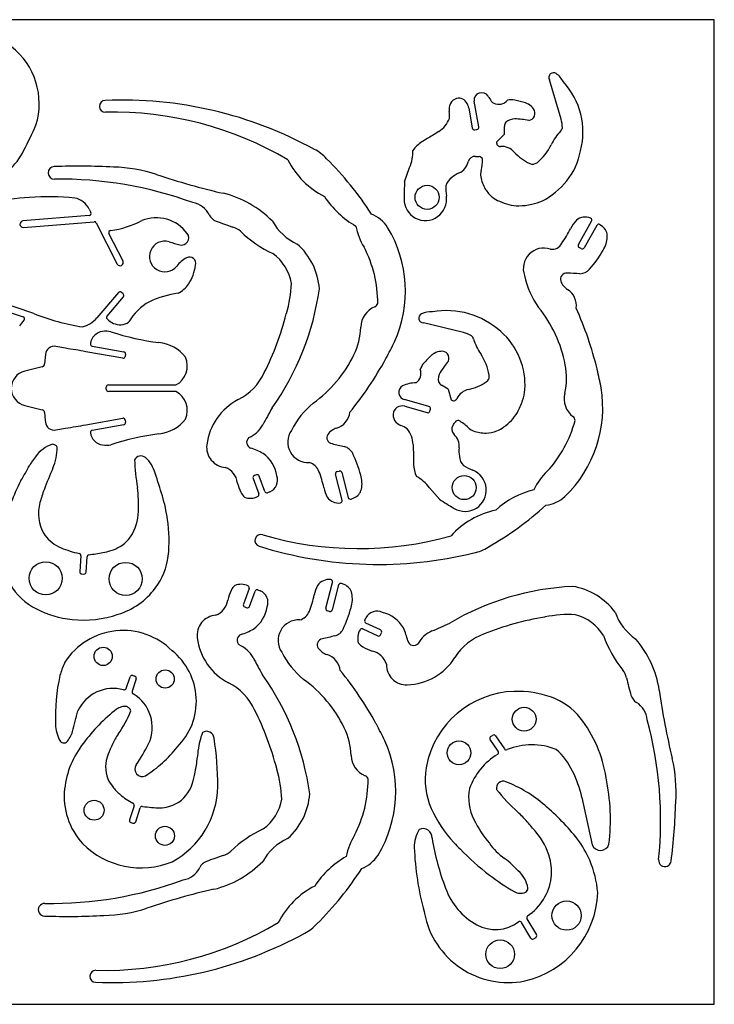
# Model space of a CAD drawing. Extents: x 0 to 10.9, y 0 to 8.9.
# Tile 2 of 2: x 4.7 to 10.9, y 0 to 8.9. Entities that reach past the tile are written whole.
import ezdxf

# ---------------------------------------------------------------- set-up
doc = ezdxf.new("R2010")
doc.units = 0
doc.layers.add('WHITE', color=7, linetype='CONTINUOUS')

msp = doc.modelspace()

# ---------------------------------------------------------------- linework, layer by layer
at = {"layer": 'WHITE', "linetype": 'CONTINUOUS'}
for p, q in [((10.943487, 8.918657), (0, 8.918657)), ((10.943487, 0), (10.943487, 8.918657)), ((9.556083, 8.017661), (9.450532, 8.37455)), ((8.719471, 8.116283), (8.751715, 7.93774)), ((8.809825, 7.94837), (8.767496, 8.181676)), ((8.77514, 7.921638), (8.793683, 7.925181)), ((9.043683, 7.880456), (8.972226, 7.810024)), ((8.138565, 7.451127), (8.183803, 7.580457)), ((5.281879, 7.144825), (4.681841, 7.095261)), ((5.282824, 7.202938), (5.297824, 7.173411)), ((4.686406, 7.037775), (5.326918, 7.089159)), ((5.345996, 7.078284), (5.536406, 6.703884)), ((9.712973, 6.881285), (9.832657, 7.092899)), ((9.879272, 7.055655), (9.764306, 6.852352)), ((9.929901, 7.045655), (9.908191, 7.061734)), ((5.588965, 6.730498), (5.461761, 6.980892)), ((9.737382, 6.844868), (9.720414, 6.854474)), ((5.5468, 6.446601), (5.351722, 6.217271)), ((5.589556, 6.436168), (5.574595, 6.448806)), ((4.3342, 6.346394), (4.684597, 6.227114)), ((4.782419, 6.256258), (4.353298, 6.402153)), ((5.444044, 6.234633), (5.591682, 6.408412)), ((7.067465, 6.252902), (7.069238, 6.258648)), ((8.672187, 6.085224), (8.310416, 6.172192)), ((4.886368, 5.887193), (4.878927, 5.801563)), ((5.068494, 5.941917), (4.981289, 5.958807)), ((5.585816, 5.853099), (5.251328, 5.911366)), ((5.309199, 5.961938), (5.596012, 5.911209)), ((5.612351, 5.888138), (5.609044, 5.86928)), ((7.966886, 5.84445), (7.97026, 5.850776)), ((4.856249, 5.775188), (4.69818, 5.735382)), ((9.883012, 5.749161), (9.881476, 5.756288)), ((8.87888, 5.637981), (8.891123, 5.649005)), ((5.437154, 5.571052), (5.437154, 5.590146)), ((5.457273, 5.609989), (6.068098, 5.609989)), ((6.068096, 5.551166), (5.457273, 5.55117)), ((8.534589, 5.572824), (8.560014, 5.475571)), ((8.359432, 5.416288), (8.137973, 5.477108)), ((4.699356, 5.424145), (4.85625, 5.385973)), ((4.878914, 5.359437), (4.88503, 5.290541)), ((8.139511, 5.417312), (8.343641, 5.359583)), ((8.368448, 5.373611), (8.373369, 5.391682)), ((4.88503, 5.290541), (4.886368, 5.274005)), ((5.251328, 5.249793), (5.585816, 5.308021)), ((5.609039, 5.291721), (5.612351, 5.272982)), ((4.981286, 5.202329), (5.068494, 5.219281)), ((5.59601, 5.249811), (5.309202, 5.198966)), ((7.526914, 4.825148), (7.546009, 4.830069)), ((7.570012, 4.816129), (7.628489, 4.589755)), ((6.766483, 4.763179), (6.8179, 4.623022)), ((6.796601, 4.795266), (6.778097, 4.788534)), ((6.872191, 4.646054), (6.821797, 4.783455)), ((7.573784, 4.565891), (7.512741, 4.801368)), ((6.919041, 4.642314), (6.897585, 4.6344)), ((8.453879, 4.5744), (8.364545, 4.678097)), ((7.654859, 4.576349), (7.679906, 4.586408)), ((4.871604, 4.263771), (4.881086, 4.250341)), ((5.206879, 4.063535), (5.196604, 3.919284)), ((5.255068, 3.915543), (5.262942, 4.053496)), ((5.215108, 3.898024), (5.233848, 3.896843)), ((6.730695, 3.764914), (6.679274, 3.624758)), ((6.810419, 3.753733), (6.831837, 3.745819)), ((7.425576, 3.586804), (7.486339, 3.822203)), ((7.541324, 3.798181), (7.482594, 3.572047)), ((7.592662, 3.801764), (7.567465, 3.811607)), ((6.734593, 3.60452), (6.784964, 3.74189)), ((6.690892, 3.599599), (6.709393, 3.59266)), ((7.458843, 3.557867), (7.439749, 3.562788)), ((7.778488, 3.479127), (7.788161, 3.499763)), ((9.411556, 3.508418), (9.40565, 3.50724)), ((7.760418, 3.400584), (7.895417, 3.337159)), ((7.920614, 3.390741), (7.787969, 3.452929)), ((7.921638, 3.346607), (7.930087, 3.364528)), ((5.061958, 3.09897), (5.058044, 3.089764)), ((5.618493, 2.861805), (5.652154, 2.965309)), ((5.708256, 2.947041), (5.671839, 2.835191)), ((5.677351, 2.978104), (5.695422, 2.972238)), ((7.883016, 2.53716), (7.879471, 2.543498)), ((8.918092, 2.425153), (8.934195, 2.436216)), ((8.961596, 2.431294), (9.042639, 2.313958)), ((8.986203, 2.291925), (8.912935, 2.39779)), ((8.336794, 2.15724), (8.333793, 2.141532)), ((6.981836, 2.129523), (6.980304, 2.135233)), ((9.745217, 1.874406), (9.837314, 1.444868)), ((5.688374, 1.798776), (5.647586, 1.671847)), ((5.703729, 1.65354), (5.744831, 1.779878)), ((5.926563, 1.779721), (5.943453, 1.780664)), ((5.660225, 1.647005), (5.678886, 1.640942)), ((8.316086, 0.839172), (8.318916, 0.82343)), ((9.281832, 0.599959), (9.198761, 0.740117)), ((9.247029, 0.774408), (9.332659, 0.630077)), ((9.325769, 0.603109), (9.308837, 0.593075)), ((0, 0), (10.943487, 0))]:
    msp.add_line(p, q, dxfattribs=at)
for centre, radius in [((8.34266, 7.309592), 0.108858), ((8.678723, 4.680109), 0.108858), ((4.88873, 3.858654), 0.150197), ((5.613138, 3.853142), 0.150197), ((5.409241, 3.151332), 0.082638), ((5.9705, 2.946215), 0.082638), ((9.222068, 2.582475), 0.107638), ((8.631321, 2.277948), 0.107638), ((5.326958, 1.758028), 0.090354), ((5.968492, 1.525942), 0.086378), ((9.60628, 0.803345), 0.132637), ((9.004273, 0.453346), 0.130118)]:
    msp.add_circle(centre, radius, dxfattribs=at)
for centre, radius, start, end in [((4.171945, 8.156905), 0.658038, -17.211067, 190.520959), ((9.487036, 8.395978), 0.042329, 54.537399, 210.413189), ((9.393682, 8.262936), 0.204855, 26.66354, 54.85921), ((9.083288, 7.90061), 0.670712, -14.695899, 42.630862), ((8.630838, 8.127677), 0.079822, 33.746592, 115.691017), ((8.836872, 8.187936), 0.069658, 32.51342, 185.1562), ((9.530296, 8.598841), 0.736409, -149.52638, -145.4722), ((5.4293, 8.134035), 0.053962, 91.86064, 271.86064), ((5.578519, 4.572321), 3.618798, 61.198164, 92.390982), ((8.73503, 8.10716), 0.192214, 170.23788, 185.916621), ((8.637331, 8.1135), 0.095414, 115.513713, 164.030101), ((8.577936, 8.09207), 0.143591, 9.707671, 33.83392), ((8.971183, 8.213949), 0.057625, -145.656446, -114.609063), ((8.990757, 8.257076), 0.104985, -114.519832, -40.448284), ((9.105767, 8.064945), 0.128897, 76.162466, 105.810101), ((8.956914, 7.290979), 0.9169, 72.434135, 78.698796), ((9.077935, 7.797622), 0.399125, 62.95219, 67.03888), ((9.207538, 8.051051), 0.114479, 30.981145, 63.045131), ((5.504778, 4.991337), 3.089645, 59.315778, 91.367333), ((8.278252, 8.050938), 0.268072, -5.649052, 7.805619), ((9.256556, 8.069669), 0.063551, -83.8832, 39.36935), ((1.07516, 9.634456), 4.083472, -27.686325, -24.174632), ((8.325387, 8.103652), 0.233445, -58.085047, -19.806316), ((8.771399, 7.941286), 0.020001, -169.787812, -79.22106), ((8.790178, 7.944833), 0.019963, -79.887216, 10.204043), ((9.097746, 7.953813), 0.054512, 138.263363, 181.37592), ((6.690144, 7.902329), 2.353641, -0.532485, 1.221513), ((9.134864, 7.90337), 0.11651, 88.95448, 131.8908), ((9.125235, 7.30573), 0.714227, 78.851854, 89.056974), ((9.492932, 7.961163), 0.077674, -42.738228, -15.732336), ((9.300257, 7.939709), 0.267439, 0.084298, 16.946458), ((9.579282, 5.78027), 2.40325, 119.593294, 122.329978), ((11.243442, 3.404482), 5.298033, 121.8358, 122.5558), ((9.92195, 7.565695), 0.505808, 137.34075, 154.109306), ((8.445703, 7.57133), 0.283604, 122.328928, 144.745806), ((9.004907, 7.803351), 0.033355, 168.460398, 273.647161), ((9.018017, 7.616201), 0.154254, 42.12632, 94.084865), ((9.02825, 7.999354), 0.48755, -50.567, -25.8781), ((4.159598, 7.993055), 0.589893, -48.9209, -25.71), ((7.158091, 7.414164), 0.367813, 41.896686, 63.538066), ((7.874351, 7.721394), 0.340035, -24.486336, 2.298021), ((8.777086, 7.616089), 0.0646, 85.576262, 167.112603), ((8.822196, 8.03437), 0.356141, -96.469374, -91.078306), ((8.815061, 7.648961), 0.029334, 12.78664, 89.15408), ((9.470799, 8.026411), 0.456715, -137.807465, -115.777225), ((9.136399, 7.838646), 0.605404, -38.8839, -10.2942), ((4.967863, 7.531286), 0.057082, 91.580774, 271.580774), ((5.178102, 1.513984), 6.078055, 86.945679, 91.997094), ((5.472843, 6.216477), 1.367237, 72.116315, 88.779847), ((7.765089, 7.999933), 0.768727, -152.788266, -117.313859), ((5.329517, 5.538808), 2.986377, 32.84242, 45.25264), ((8.57203, 7.662937), 0.14574, -65.5189, -12.8613), ((8.515481, 7.640448), 0.328529, -15.626336, 2.617821), ((9.297862, 7.680856), 0.070552, -111.341197, -55.394689), ((7.776497, 13.018119), 5.814105, -108.905263, -102.688804), ((8.757311, 7.256559), 0.300883, 114.523598, 129.547996), ((8.961742, 7.51569), 0.134842, 164.398616, 188.798765), ((9.153503, 7.554379), 0.330385, -169.657442, -149.163096), ((5.017903, 3.967118), 3.507442, 69.92216, 90.79173), ((13.096155, 7.235497), 4.962277, 177.5095, 179.3127), ((9.06077, 7.399411), 0.549398, 178.359195, 188.28743), ((8.640417, 7.376836), 0.134394, 123.760378, 163.439403), ((9.076949, 7.879708), 0.677479, -62.806417, -38.430912), ((4.924951, 4.969951), 2.344339, 84.45773, 94.49715), ((6.275421, 6.439633), 0.933639, 44.45332, 76.11963), ((8.106814, 7.773577), 0.831159, -146.672141, -119.446097), ((8.326713, 7.2918), 0.192506, 179.041007, 368.490342), ((9.100387, 7.522497), 0.268436, -149.194597, -127.877999), ((4.998807, 3.113498), 4.201483, 93.516126, 103.261675), ((5.112777, 7.116536), 0.190739, 26.93545, 78.327442), ((6.183432, 7.05546), 0.209523, 26.81747, 79.393947), ((9.105029, 7.529467), 0.276788, -127.750424, -112.930826), ((9.170297, 7.618095), 0.384693, -116.7434, -89.5368), ((9.169392, 7.79837), 0.56497, -89.59289, -77.683932), ((9.169785, 7.791914), 0.558579, -77.582, -67.1652), ((5.280462, 7.164356), 0.019582, -85.8492, 27.543931), ((6.472778, 7.201766), 0.11471, -153.166406, -110.995432), ((7.71648, 6.861877), 0.320683, 33.005148, 67.622327), ((4.684164, 7.066521), 0.028834, 94.620711, 274.4592), ((5.328336, 7.069474), 0.019736, 26.51362, 94.11819), ((5.36495, 7.848685), 0.846705, -82.4117, -62.3364), ((5.888962, 6.77495), 0.349277, 36.081417, 112.011242), ((7.606108, 10.15102), 3.274225, -111.01973, -108.196434), ((7.366556, 7.329047), 0.485639, -150.984053, -114.278756), ((8.247858, 7.148883), 0.558506, -169.78, -148.4724), ((9.931921, 6.879566), 0.32464, 136.904894, 153.310496), ((9.77498, 7.005695), 0.124786, 67.28558, 129.9444), ((9.815612, 7.102667), 0.019645, -29.813905, 67.390482), ((9.896398, 7.04601), 0.019655, 53.1294, 150.610989), ((5.479134, 6.989948), 0.019592, 96.957025, 207.532775), ((6.11911, 6.941918), 0.064945, -105.323526, 36.61189), ((6.518085, 6.844721), 0.206497, 49.588373, 71.488352), ((7.376757, 7.741717), 1.035663, -134.4147, -114.5386), ((7.034435, 6.460264), 1.111967, -24.387387, 31.215961), ((8.804978, 7.446082), 0.936685, -36.08145, -26.688446), ((9.863445, 6.956443), 0.111244, -2.9211, 53.316654), ((5.966539, 6.773458), 0.138723, 73.519242, 321.527081), ((7.195846, 10.925415), 4.191397, -106.493323, -105.128619), ((6.769515, 6.438248), 0.598914, 4.139697, 48.435354), ((9.477128, 6.93151), 0.092606, -102.027755, -23.599919), ((9.730052, 6.871587), 0.019641, 150.411061, 240.611124), ((9.728754, 6.963029), 0.246096, -32.801506, -2.854549), ((6.698806, 6.459079), 0.421155, 9.681967, 53.952067), ((6.812349, 6.354304), 1.083085, -0.311668, 27.644338), ((9.400018, 6.663688), 0.186439, 71.935534, 199.606111), ((9.747146, 6.861915), 0.019645, -119.801849, -29.132), ((8.972027, 7.382503), 1.110887, -40.662365, -29.842146), ((5.561407, 6.719717), 0.029592, -147.654646, 21.366948), ((6.296995, 6.510341), 0.283689, 117.7493, 141.4457), ((6.19109, 6.711838), 0.056056, -17.863139, 117.843426), ((5.875357, 6.733375), 0.371114, -34.315366, -5.99073), ((9.961125, 6.752725), 0.752171, -168.372644, -144.111399), ((9.60362, 6.568488), 0.053675, 82.134923, 199.716284), ((9.6077, 4.599011), 2.022651, 86.6145, 89.90753), ((9.724587, 6.73853), 0.120426, -88.7827, -41.5542), ((5.96987, 6.668254), 0.25634, -62.6677, -34.2026), ((6.050736, 6.565892), 1.063835, -16.7866, -1.9384), ((9.694549, 6.60207), 0.150606, -159.927284, -122.174688), ((5.56179, 6.433933), 0.019626, 49.272718, 139.797706), ((5.576786, 6.421231), 0.019652, -40.713129, 49.47325), ((6.206348, 5.563546), 0.884994, 97.713239, 115.342365), ((4.963326, 6.811625), 2.426108, -35.495255, -7.821005), ((9.521716, 6.328078), 0.173344, -7.825707, 57.696748), ((6.05872, 5.943645), 0.479179, 118.844567, 150.2957), ((7.853963, 6.358492), 0.042662, -70.431851, -13.666515), ((5.561524, 8.235023), 2.12662, -111.4912, -99.176164), ((4.507117, 6.910616), 2.643477, -26.7208, -14.4069), ((7.946205, 6.128728), 0.204968, 112.3532, 178.569), ((8.309562, 6.214459), 0.042275, 113.798919, 271.158681), ((8.378372, 6.067114), 0.204888, 86.607902, 114.778043), ((8.519668, 5.556249), 0.726962, 47.71295, 100.2352), ((8.458093, 5.580146), 1.154957, 10.62505, 39.30768), ((6.753011, 4.989552), 3.221052, 13.770821, 24.093559), ((1.681493, 8.54144), 3.817398, -38.8813, -37.9012), ((4.678201, 6.208518), 0.019664, -38.023288, 71.017918), ((5.15062, 6.392546), 0.266765, -74.3926, -41.07456), ((5.458971, 6.221844), 0.019656, 139.41048, 222.322985), ((5.565524, 6.320202), 0.164665, -137.336422, -87.815771), ((5.567942, 6.277389), 0.121794, -88.1848, -52.2485), ((5.422696, 5.965144), 0.131272, 98.915663, 171.392321), ((5.434863, 5.889163), 0.20822, 77.572802, 98.983041), ((6.157271, 8.093212), 2.112338, -108.7102, -96.5992), ((7.174411, 6.142186), 0.56695, -27.152383, -0.842795), ((8.611351, 5.824876), 0.267362, 59.944017, 76.847531), ((8.617329, 5.632408), 0.605274, 21.087867, 49.70168), ((5.312548, 5.981563), 0.019909, 170.6681, 260.3149), ((5.874573, 5.641934), 0.355189, 38.000457, 83.543368), ((5.142391, 7.392505), 3.220833, -28.598834, -25.5941), ((8.689625, 6.002163), 0.077617, 17.223554, 44.212723), ((9.246635, 6.175736), 0.50581, -162.6792, -145.9141), ((4.96604, 5.880306), 0.079969, 79.00671, 175.059383), ((4.619903, 2.694944), 3.277815, 78.89334, 82.134002), ((5.592628, 5.891491), 0.020006, -9.648116, 80.259691), ((8.624034, 5.561311), 0.399218, 123.028587, 127.102142), ((8.468644, 5.799792), 0.11458, 90.88595, 122.8819), ((8.477266, 5.851601), 0.063612, -23.564507, 99.403004), ((8.423651, 5.619042), 0.487774, 9.411654, 34.065153), ((4.849045, 5.804319), 0.030009, -76.1098, -5.26929), ((5.589321, 5.87283), 0.02004, -100.073249, -10.203828), ((5.975775, 5.781996), 0.195218, -61.775939, 23.74773), ((6.637504, 6.382781), 1.1549, -54.302363, -25.617158), ((5.143061, 7.393331), 3.220717, -39.071729, -28.744971), ((8.406399, 5.718884), 0.12901, 136.297018, 165.886313), ((9.002854, 5.203925), 0.916867, 132.51833, 138.786364), ((9.073376, 5.356061), 0.714306, 138.842374, 149.050754), ((8.583799, 5.605973), 0.646193, -3.363593, 22.205191), ((4.73755, 5.57991), 0.160379, 104.210218, 256.223), ((6.397344, 5.940182), 0.519036, -63.185588, -24.85808), ((8.182478, 5.715235), 0.104857, -54.684242, 19.561579), ((8.560544, 5.663311), 0.116477, 148.935774, 191.966101), ((9.038808, 5.674231), 0.567039, -14.189817, 12.100625), ((6.752645, 4.991046), 3.220859, 10.609352, 13.613836), ((8.247682, 5.309004), 0.320703, 90.819829, 113.679566), ((8.49845, 5.656358), 0.05463, -161.653013, -118.696347), ((8.622227, 6.015933), 0.456857, -77.8621, -55.821044), ((8.84427, 5.688724), 0.061423, -40.289006, 9.447566), ((5.457193, 5.589949), 0.020039, 89.772548, 179.437178), ((5.457194, 5.57121), 0.02004, -179.548421, -89.774865), ((5.975815, 5.379162), 0.195195, -23.7524, 61.7862), ((8.156165, 5.544123), 0.06944, 122.4737, 254.813), ((7.336403, 3.546883), 2.353739, 59.398984, 61.14738), ((8.750851, 5.418572), 0.154194, 102.191649, 154.063638), ((8.674747, 5.638213), 0.558555, -17.629935, -7.21529), ((9.787815, 5.487036), 0.205013, 166.4041, 232.6944), ((8.821242, 5.402863), 1.112061, -46.2192, 9.37662), ((6.879288, 5.001807), 0.535888, 117.54345, 172.83445), ((7.785786, 4.861419), 0.751977, 129.113266, 153.378501), ((8.582188, 5.500343), 0.033247, -131.8311, -25.5334), ((8.668798, 5.64081), 0.565011, -29.618951, -17.698233), ((4.849006, 5.35684), 0.030021, 4.963933, 76.036652), ((19.753947, -1.722412), 14.663028, 150.925923, 151.617299), ((7.471599, 5.385225), 0.173278, -72.808026, -7.257243), ((8.116913, 5.337863), 0.0826, 74.122126, 175.1592), ((8.349117, 5.378848), 0.020027, -105.8689, -15.156333), ((8.354127, 5.397034), 0.019972, -15.542304, 74.596735), ((8.825268, 5.551294), 0.384747, -56.754045, -29.546432), ((4.966092, 5.280895), 0.080021, -175.060784, -79.0548), ((5.589359, 5.288375), 0.019963, 9.647094, 100.223992), ((5.592666, 5.269517), 0.019988, -80.3702, 9.981829), ((5.87462, 5.519279), 0.355198, -83.550922, -38.011496), ((8.129906, 5.337645), 0.09557, 175.686007, 224.038763), ((8.184747, 5.418336), 0.192117, -130.0206, -114.3118), ((8.290883, 5.458341), 0.356267, -36.534504, -31.129089), ((8.620917, 5.25889), 0.029354, 72.976651, 148.648678), ((8.479117, 4.99499), 0.328426, 44.4997, 62.74689), ((8.634435, 5.562394), 1.083008, -42.643125, -14.690129), ((9.639548, 5.288891), 0.042509, -1.534789, 55.600446), ((4.620591, 8.466284), 3.27775, -82.14598, -78.905368), ((5.312679, 5.179276), 0.019994, 100.013757, 188.478273), ((5.422631, 5.19591), 0.131197, -171.416429, -98.891904), ((6.618111, 5.379248), 0.269637, -65.74348, -29.179917), ((7.266875, 5.092549), 0.186318, 145.3898, 273.1006), ((7.567735, 5.07592), 0.150622, 107.351057, 145.06599), ((8.005697, 4.994632), 0.267964, 54.62988, 68.098163), ((7.982386, 5.062626), 0.233429, 1.875413, 40.149774), ((8.630258, 5.209675), 0.064492, 145.4464, 227.1522), ((8.809588, 5.319675), 0.134858, -135.51981, -111.13325), ((8.872414, 5.504953), 0.330427, -109.711402, -89.213341), ((8.872608, 5.44306), 0.268538, -89.073431, -67.771852), ((8.870179, 5.450895), 0.276711, -67.92, -53.1318), ((6.157417, 3.068103), 2.112238, 96.603447, 108.715248), ((6.762693, 5.090415), 0.054699, 128.176006, 250.763985), ((7.488213, 5.131525), 0.053589, 145.1183, 262.994411), ((8.487383, 5.055488), 0.145715, -5.514001, 47.193377), ((5.063179, 4.757353), 0.335879, 109.4799, 142.8507), ((4.946248, 5.019558), 0.05467, 58.333411, 84.833526), ((4.52985, 5.043492), 0.46322, -23.681637, 0.360575), ((4.949911, 5.024872), 0.048225, 26.52321, 58.72328), ((5.434753, 5.271919), 0.208167, -98.9546, -77.5381), ((6.529046, 5.045845), 0.182888, 172.836339, 266.308461), ((6.496759, 4.320385), 0.759958, 61.6134, 70.96056), ((8.000393, 7.033457), 2.022761, -104.858881, -101.5651), ((7.561125, 4.936214), 0.120375, 26.513161, 73.721481), ((13.511071, 5.240767), 5.298125, -178.15582, -177.435706), ((10.621554, 4.986614), 2.403364, 179.592038, 182.333231), ((8.93199, 5.012704), 0.300946, 174.511853, 189.54788), ((5.106454, 4.689412), 0.410669, 147.375354, 151.989826), ((5.437208, 4.469773), 0.807679, 142.613382, 146.902645), ((5.750133, 4.903977), 0.063515, 49.811136, 153.978445), ((7.834314, 5.023711), 2.143227, -177.543273, -170.794768), ((5.61991, 4.74814), 0.266598, 13.33645, 50.04383), ((6.685105, 4.744242), 0.29967, 8.270771, 54.750298), ((7.238757, 4.777648), 0.134398, 21.792461, 73.488976), ((6.667624, 4.509007), 1.110738, 14.83814, 25.65771), ((8.769392, 4.971798), 0.134481, -176.157412, -136.530823), ((2.593138, 6.039859), 2.442485, -32.040182, -28.290192), ((8.733841, 3.199443), 4.127429, 156.3154, 159.255119), ((6.455184, 4.704948), 0.170123, 7.099816, 68.595562), ((6.490168, 4.489326), 0.936582, 11.778043, 21.168857), ((7.531903, 4.806061), 0.019728, 104.648105, 193.759771), ((7.550969, 4.810975), 0.019728, 15.14555, 104.56315), ((8.50364, 4.900443), 0.283698, -177.641883, -155.252059), ((8.686128, 4.657603), 0.192571, -120.984798, 68.522389), ((8.959313, 5.347588), 0.549528, -121.548, -111.6429), ((9.815177, 4.423377), 0.558428, 133.4574, 154.7701), ((6.532108, 3.796991), 2.094853, 153.121125, 165.207682), ((1.713433, 3.351926), 4.413562, 16.500791, 19.285761), ((6.784851, 4.770102), 0.01963, 110.126819, 200.650561), ((6.803324, 4.776827), 0.019627, 19.737846, 110.032485), ((6.875195, 4.747279), 0.113755, -67.328431, 20.625352), ((7.507072, 4.718222), 0.246036, -12.175519, 17.80516), ((8.087632, 4.480803), 0.340009, 35.469077, 62.240105), ((6.243132, 4.156119), 1.459391, 159.742903, 164.560595), ((4.995738, 4.563607), 0.732397, 0.5826, 9.212097), ((7.028528, 4.825981), 0.416704, -166.113884, -153.24288), ((6.771561, 4.686999), 0.124965, -157.1025, -131.3982), ((6.890654, 4.652791), 0.019654, -159.952112, -69.350063), ((7.724826, 4.746451), 0.324566, -168.276399, -151.883188), ((7.638922, 4.689715), 0.11114, -68.360656, -12.1458), ((9.51749, 3.856456), 0.831259, 104.452971, 131.678448), ((-3.550427, 4.531587), 9.278607, -0.421201, 0.243711), ((4.489205, 4.174745), 1.518403, 8.244178, 16.480673), ((6.742062, 4.736058), 0.152366, -110.411318, -64.431754), ((6.799471, 4.616346), 0.019601, -64.785252, 19.913506), ((7.54069, 4.665232), 0.124806, -144.91394, -82.367002), ((7.554754, 4.561015), 0.019645, -82.648303, 14.371369), ((7.647583, 4.594676), 0.019718, -165.547572, -68.3475), ((11.120225, 8.759449), 4.962262, -122.501713, -120.697138), ((9.376126, 4.838293), 0.320677, -82.629593, -48.005244), ((5.191722, 4.446527), 0.368612, 164.564, 209.72211), ((5.316946, 4.466509), 0.410996, -34.151534, -0.436664), ((9.128458, 3.726137), 0.76881, 102.294841, 137.769407), ((7.412229, 6.733372), 2.986303, -60.2336, -47.824), ((4.701053, 4.199514), 1.305206, -6.205981, 8.501581), ((5.160856, 4.455385), 0.346863, -143.7622, -112.4608), ((5.433478, 4.378841), 0.26544, -60.655953, -32.61188), ((6.837762, 4.201271), 0.054025, 73.030615, 253.030615), ((7.723908, 7.217352), 3.089542, -106.362738, -74.314325), ((5.392423, 5.016237), 0.95364, -112.444349, -102.173458), ((5.327207, 4.562512), 0.477482, -80.394706, -71.3798), ((5.319363, 4.581986), 0.498442, -71.240074, -60.66499), ((7.903477, 7.602953), 3.618738, -107.388918, -76.193478), ((8.69408, 4.449126), 0.367672, -78.550152, -56.907927), ((5.187194, 4.064756), 0.019723, -3.547797, 77.90585), ((5.28258, 4.052353), 0.019671, 97.799309, 176.669548), ((4.714263, 8.09943), 4.067115, -82.005485, -80.194936), ((5.392332, 4.137092), 0.611361, -36.921499, -7.393774), ((5.216447, 3.917872), 0.019893, 175.930095, 266.140596), ((5.235211, 3.916686), 0.01989, -93.929377, -3.293645), ((7.453289, 3.72303), 0.124749, 82.271931, 144.946961), ((7.467347, 3.827197), 0.019638, -14.7317, 82.04859), ((5.057195, 4.088575), 0.567059, -150.1224, -116.4886), ((5.350336, 4.166171), 0.662406, -73.010776, -36.750178), ((6.941207, 3.561607), 0.416722, 153.1904, 166.0373), ((6.684391, 3.701012), 0.124932, 131.432719, 157.132933), ((6.655111, 3.651977), 0.152362, 64.52025, 110.513434), ((6.712263, 3.771744), 0.019657, -20.332658, 64.724244), ((6.80349, 3.735347), 0.019648, 69.349895, 160.5472), ((7.637783, 3.64244), 0.324539, 152.024749, 168.404866), ((7.560407, 3.793185), 0.019727, 69.03605, 165.329863), ((7.551677, 3.698459), 0.111138, 12.02161, 68.360189), ((9.77939, 1.362399), 2.426151, 92.83413, 120.5058), ((9.564385, 3.194173), 0.598998, 36.57863, 80.87019), ((6.36794, 3.683064), 0.170147, -68.6416, -7.057651), ((6.787975, 3.64085), 0.113765, -20.644021, 67.322344), ((6.402944, 3.898467), 0.936564, -21.160245, -11.754566), ((7.419831, 3.669924), 0.246037, -17.808073, 12.125943), ((5.234797, 4.444694), 0.965008, -116.495828, -96.357397), ((6.697743, 3.618024), 0.019657, 159.9679, 249.605124), ((6.716089, 3.611135), 0.01965, -109.924, -19.669268), ((6.597913, 3.643939), 0.299652, -54.763026, -8.288663), ((7.44467, 3.581883), 0.019718, 165.547572, 255.5476), ((7.463528, 3.577001), 0.019699, -103.758515, -14.5631), ((6.580186, 3.8785), 1.110767, -25.63254, -14.804324), ((5.228684, 4.457078), 0.976668, -95.920545, -71.171755), ((6.441818, 3.342118), 0.182872, 93.734135, 187.184913), ((7.179276, 3.295626), 0.186313, 86.78956, 214.715214), ((7.151679, 3.610544), 0.134391, -73.5612, -21.9136), ((7.796362, 3.47078), 0.019727, 154.96929, 244.8176), ((7.888961, 3.44704), 0.113755, 64.36614, 152.3884), ((7.869396, 3.25806), 0.299542, 30.18212, 76.726122), ((9.838602, 0.899605), 2.643333, 99.42696, 111.7431), ((9.628704, 2.467089), 1.063729, 86.922771, 101.779086), ((9.579115, 3.121805), 0.421216, 31.06477, 75.32731), ((10.503997, 3.711284), 0.485753, -160.749486, -124.049003), ((6.40933, 4.067687), 0.759965, -70.943067, -61.598925), ((7.473961, 3.451804), 0.120378, -73.841, -26.5567), ((7.866469, 3.315526), 0.152531, 149.515059, 195.425956), ((7.751938, 3.382796), 0.019706, 64.513037, 149.129718), ((7.912268, 3.372907), 0.019691, -25.1824, 64.920821), ((7.430973, 3.106593), 0.759966, 14.084206, 23.419948), ((2.578043, 16.845259), 14.662821, -66.666157, -65.974918), ((5.59038, 2.75543), 0.630277, 45.262865, 146.971098), ((6.792034, 3.38633), 0.535868, -172.80839, -117.538482), ((6.675459, 3.29771), 0.054706, 109.2045, 231.8683), ((7.400931, 3.25645), 0.05358, 96.92298, 214.974501), ((7.913348, 1.354553), 2.02277, 101.575438, 104.863506), ((7.903803, 3.354993), 0.019708, -115.1828, -25.182847), ((8.496278, 3.1356), 0.26973, 114.176529, 150.721144), ((9.035485, 2.866684), 0.518979, 109.834653, 148.155065), ((10.915982, 3.685283), 1.035615, -160.474605, -140.600002), ((9.522776, 2.701569), 0.933687, 8.902291, 40.56929), ((6.5309, 3.008839), 0.269647, 29.180551, 65.74282), ((7.480457, 3.312041), 0.15061, -145.03861, -107.321862), ((7.820102, 3.349009), 0.124974, -143.6608, -117.9134), ((7.981236, 3.592872), 0.416854, -121.795863, -108.952174), ((8.221044, 3.304649), 0.054552, -166.083586, -42.899928), ((5.665737, 2.7459), 0.587105, -45.1141, 51.15178), ((19.677065, 10.09133), 14.663012, -151.702394, -151.010848), ((7.698096, 3.527116), 0.752006, -153.325124, -129.069311), ((7.384316, 3.00275), 0.173279, 7.229982, 72.77955), ((7.810371, 3.032303), 0.170055, 16.328111, 77.957464), ((8.143055, 3.42893), 0.535817, -87.8272, -32.5668), ((6.076169, 2.655112), 1.107023, 156.8817, 163.0363), ((8.156401, 3.07624), 0.182875, 178.786837, 272.18381), ((6.743842, 2.59833), 1.767804, 167.594567, 181.995724), ((5.671198, 2.959013), 0.020058, 72.137089, 161.706971), ((5.689162, 2.953182), 0.020058, -17.827711, 71.814024), ((4.876211, 1.575863), 2.426121, 7.837274, 35.50785), ((6.550378, 2.005277), 1.154896, 25.621356, 54.310417), ((5.055329, 0.994922), 3.220848, 28.737499, 39.061599), ((9.9475, 2.90838), 0.20639, 13.47956, 35.403), ((13.335858, 3.704264), 3.274187, -166.798002, -163.974023), ((5.500375, 2.50873), 0.352834, 74.533094, 155.037725), ((5.599753, 2.867711), 0.019649, -105.5982, -17.490997), ((6.309869, 2.448067), 0.519054, 24.84269, 63.153032), ((5.690547, 2.829111), 0.019671, 161.996424, 239.287601), ((5.500304, 2.508578), 0.353067, -24.950522, 59.311254), ((9.157492, 1.999052), 0.835804, 91.799787, 169.09015), ((9.162541, 1.938224), 0.896765, 70.10844, 92.00016), ((9.26329, 2.21583), 0.601443, 39.066977, 70.135623), ((10.299113, 2.83212), 0.114685, -163.9168, -121.7535), ((16.20717, 3.624068), 5.814243, -172.31012, -166.094303), ((5.650304, 2.484286), 0.22294, 109.9165, 122.458), ((5.602415, 2.605352), 0.092879, 77.580386, 107.581969), ((5.595983, 2.625222), 0.075598, 46.951405, 69.554384), ((5.624005, 2.655065), 0.034661, 3.271664, 47.127874), ((10.128444, 2.556767), 0.209271, 5.537943, 58.187926), ((-9.427482, 6.405935), 15.081211, -15.125144, -14.391202), ((6.469999, 1.453589), 1.538787, 127.621603, 143.609438), ((4.731133, 3.024326), 0.997552, -35.320401, -21.603683), ((4.420188, 1.476532), 2.643498, 14.42885, 26.74441), ((8.791793, 1.868973), 1.186444, 8.899372, 37.72207), ((5.309871, 2.548617), 0.332972, -177.9604, -151.2652), ((7.087033, 2.246373), 0.566944, 0.799757, 27.1042), ((5.056098, 0.993318), 3.221011, 25.638115, 28.639931), ((6.95014, 1.664687), 3.50732, -5.793844, 15.076352), ((4.897725, 2.539781), 0.243531, -43.100459, -16.449052), ((5.960422, 2.152674), 0.509408, 144.62363, 156.391181), ((6.864002, 2.245114), 0.596086, 158.7481, 174.5462), ((6.3464, 2.405712), 0.067204, 5.169095, 124.379408), ((3.923614, 2.005744), 2.522607, -0.7395, 9.262246), ((8.929057, 2.408919), 0.01959, 124.035398, 214.615806), ((8.945453, 2.420155), 0.019614, 34.606947, 125.029762), ((5.053884, 2.408191), 0.040998, -151.356032, -58.111961), ((5.858131, 1.864633), 0.803014, 141.316645, 173.787618), ((7.190924, 1.564343), 1.873112, 154.97526, 158.055813), ((4.156409, 3.20208), 1.86511, -33.6823, -26.8517), ((5.195618, 3.021543), 1.122747, -57.919716, -38.024789), ((6.947151, 1.928067), 1.111959, -31.2278, 24.37629), ((9.290529, 1.751146), 0.599262, 68.271415, 111.971264), ((5.735696, 2.150151), 0.3044, 157.969696, 201.024942), ((4.040572, 2.511853), 2.239916, -8.079439, -5.381781), ((7.858842, 2.25953), 0.204988, -178.534331, -112.303316), ((9.290419, 1.751102), 0.599178, 121.170218, 160.177217), ((8.970218, 2.280586), 0.019597, -59.0549, 35.35035), ((9.05888, 2.325153), 0.019725, -145.4208, -67.8376), ((9.095847, 1.839487), 0.626775, 25.867917, 48.3507), ((5.762276, 2.129348), 0.066128, 144.537815, 296.629524), ((4.707627, 2.417586), 1.566234, -12.693914, -8.094808), ((8.968762, 2.035429), 0.643772, 170.5135, 203.9237), ((9.230646, 1.921735), 1.367144, -3.776447, 12.891961), ((2.210728, 2.990133), 4.127927, -13.547142, -12.831019), ((5.963531, 1.821695), 1.063816, 1.969975, 16.81981), ((7.766722, 2.029658), 0.042695, 13.414299, 70.39531), ((8.44392, 1.543107), 1.342808, 14.283552, 25.11047), ((8.111125, 1.67117), 1.891666, -6.733567, 11.630071), ((5.824225, 2.221227), 0.413982, -154.183264, -142.575119), ((5.824988, 2.219641), 0.413628, -142.8138, -129.5584), ((5.658129, 1.983416), 0.787948, -61.537718, -0.743878), ((5.908423, 2.098388), 0.324226, -55.159881, -13.411679), ((6.725168, 2.033825), 1.083099, -27.643801, 0.303544), ((9.033179, 1.957961), 0.062764, 68.441205, 192.031721), ((8.597739, 0.863384), 1.240774, 49.27448, 68.31338), ((5.686798, 1.883213), 0.630677, 173.781207, 222.656673), ((6.018758, 2.456774), 0.719858, -129.428671, -118.173152), ((6.682298, 1.949631), 0.598914, -48.43348, -4.111638), ((9.155142, 1.871389), 0.436344, 169.047788, 206.929656), ((10.39793, 3.091099), 1.829669, -141.210321, -132.361004), ((5.669703, 1.804847), 0.019634, -18.01316, 62.114704), ((5.763568, 1.77354), 0.01978, 80.828307, 161.311103), ((5.926489, 2.742671), 0.96295, -99.55039, -89.995574), ((5.919358, 2.095114), 0.315371, -85.6183, -56.4508), ((6.611562, 1.929012), 0.421142, -53.9785, -9.671), ((8.050773, 0.196651), 2.103014, 38.120325, 49.832636), ((4.520462, 2.039395), 6.077909, -7.010305, -1.958404), ((9.390562, 2.222339), 1.105131, -156.08648, -136.735477), ((8.472478, 0.978997), 1.028362, 40.915425, 47.660729), ((5.666249, 1.665705), 0.019647, 161.7827, 252.145977), ((5.685032, 1.659615), 0.019658, -108.218786, -17.999208), ((9.813415, 2.20557), 1.174585, -153.079409, -140.560958), ((2.274129, -4.443889), 9.26408, 40.41507, 41.15278), ((7.289392, 0.646275), 1.035677, 114.540972, 134.404509), ((8.16069, 1.239206), 0.558524, 148.468537, 169.792047), ((8.5114, 1.430509), 0.284808, 147.2876, 181.941153), ((8.305656, 1.509888), 0.081881, -3.92154, 114.451023), ((8.852375, 1.156922), 0.624497, 15.125549, 40.463921), ((5.752653, 1.983591), 0.747696, -135.105324, -67.925213), ((7.279243, 1.05878), 0.485653, 114.263607, 150.94413), ((10.800175, 1.913185), 2.447232, -170.3816, -159.3758), ((13.515737, 6.088585), 6.758881, -136.836117, -136.157863), ((9.383525, 1.798894), 0.585673, -144.5738, -125.4924), ((9.004881, 0.961375), 0.880416, 22.966594, 37.297953), ((9.912696, 1.475314), 0.081298, -158.006465, -18.611694), ((7.517769, -1.763242), 3.27422, 108.176287, 111.00215), ((6.430844, 1.543419), 0.206503, -71.489768, -49.590359), ((8.019669, 0.614408), 0.831181, 119.45, 146.6772), ((7.629062, 1.52625), 0.320683, -67.619111, -33.002539), ((10.715727, 1.505391), 2.490406, -178.0549, -164.483598), ((10.263287, 2.971293), 2.253786, -136.0425, -126.9716), ((6.385775, 1.186533), 0.114698, 111.2098, 153.3646), ((6.188042, 1.94826), 0.933628, -76.111303, -44.433621), ((8.74096, 0.898863), 0.520196, 44.968372, 54.439553), ((10.184695, 2.343548), 1.522226, -134.963918, -131.880661), ((8.906085, 1.19425), 0.563339, -4.9715, 12.88538), ((8.930934, 0.930037), 0.96073, 4.903727, 22.966646), ((10.496239, 1.304112), 0.057068, 173.446879, 353.446879), ((6.096278, 1.332515), 0.209523, -79.45234, -26.828284), ((5.241919, 2.84901), 2.986372, -45.2436, -32.8353), ((10.36822, 3.10709), 2.425389, -127.022716, -120.664814), ((8.985451, 1.00663), 0.273752, 9.691608, 48.039885), ((4.930541, 4.420818), 3.507442, -90.7924, -69.9222), ((7.677903, 0.387975), 0.768761, 117.314075, 152.786871), ((8.966746, 1.21767), 0.505743, -55.564142, -8.212063), ((7.687696, -4.630521), 5.814095, 102.673155, 108.88868), ((9.086915, 1.258411), 0.613209, -160.248259, -118.756087), ((9.186909, 1.114684), 0.109104, -120.682323, -65.117175), ((9.034606, 1.043615), 0.854121, -76.999379, -2.110422), ((9.21632, 1.051061), 0.039011, -64.9863, 2.429273), ((4.878727, 0.856685), 0.057122, 86.680283, 270.396034), ((5.08847, 6.874001), 6.078043, -91.97385, -86.922754), ((5.385619, 2.171649), 1.367237, -88.779, -72.1155), ((9.078523, 0.970834), 0.773778, -169.018075, -78.956022), ((5.417597, 3.396647), 3.08967, -91.367041, -59.316628), ((7.070886, 0.974051), 0.367807, -63.57123, -41.910347), ((8.961518, 1.029407), 0.352121, -118.7945, -53.6439), ((9.181898, 0.729941), 0.019695, 31.106233, 126.236183), ((9.263958, 0.784408), 0.019662, 124.8029, 210.570248), ((5.490815, 3.815662), 3.61882, -92.383088, -61.192828), ((9.315757, 0.620031), 0.019662, -59.389537, 30.72739), ((9.298761, 0.609959), 0.019662, -149.429752, -59.1727), ((5.342114, 0.253914), 0.053972, 88.118254, 268.118254)]:
    msp.add_arc(centre, radius, start, end, dxfattribs=at)

doc.saveas('drawing.dxf')
